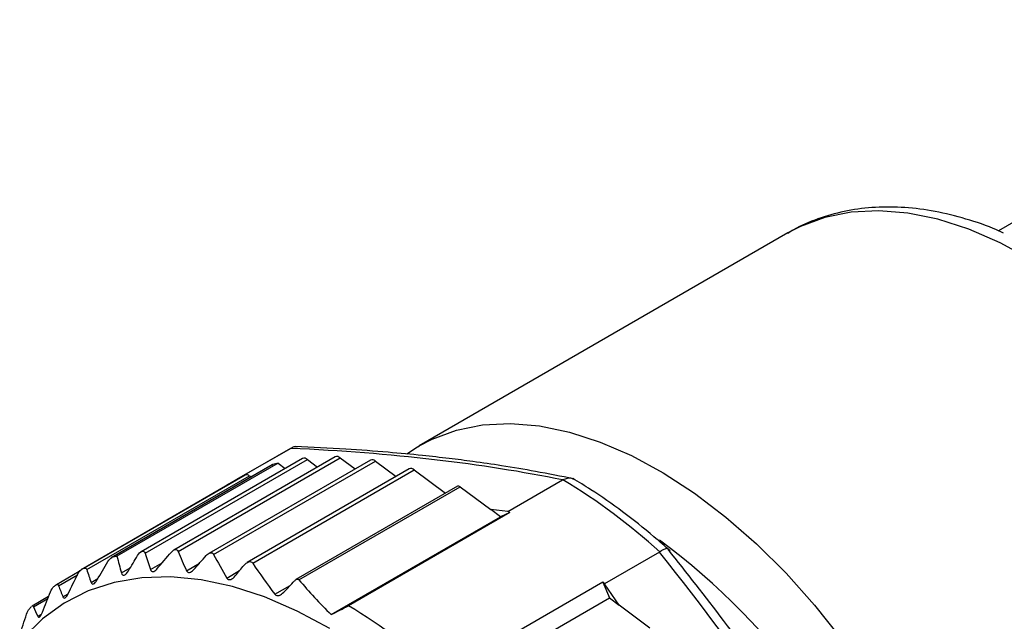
# Model space of a CAD drawing. Header units: millimetres. Extents: x 6 to 273, y 6 to 210.
# Tile 5 of 7: x 164 to 187, y 151 to 165. Entities that reach past the tile are written whole.
import ezdxf

# ---------------------------------------------------------------- set-up
doc = ezdxf.new("R2010")
doc.units = ezdxf.units.MM

msp = doc.modelspace()

# ---------------------------------------------------------------- linework, layer by layer
for p, q in [((196.025, 165.344), (187.195, 160.247)), ((182.107, 160.196), (173.208, 155.059)), ((173.169, 155.036), (173.208, 155.059)), ((170.04, 154.962), (168.71, 154.194)), ((170.102, 154.997), (168.78, 154.234)), ((170.11, 155.001), (170.04, 154.962)), ((173.167, 155.023), (172.906, 154.86)), ((169.653, 154.598), (165.762, 152.352)), ((169.668, 154.604), (165.779, 152.359)), ((169.795, 154.64), (165.906, 152.395)), ((170.384, 154.751), (166.49, 152.503)), ((166.583, 152.464), (170.504, 154.728)), ((171.174, 154.793), (167.276, 152.543)), ((167.381, 152.511), (171.294, 154.77)), ((172.026, 154.716), (168.123, 152.462)), ((168.241, 152.438), (172.146, 154.692)), ((169.795, 154.64), (169.968, 154.511)), ((170.504, 154.728), (170.747, 154.547)), ((171.294, 154.77), (171.655, 154.501)), ((172.146, 154.692), (172.647, 154.319)), ((169.005, 154.35), (165.116, 152.105)), ((165.176, 152.07), (169.103, 154.337)), ((172.963, 154.502), (169.053, 152.245)), ((169.103, 154.337), (169.151, 154.308)), ((169.184, 152.227), (173.084, 154.478)), ((173.084, 154.478), (173.842, 153.914)), ((168.928, 154.312), (165.039, 152.067)), ((168.932, 154.314), (165.042, 152.069)), ((168.791, 154.233), (168.78, 154.234)), ((168.928, 154.312), (168.932, 154.314)), ((175.347, 153.47), (176.669, 154.234)), ((174.133, 154.082), (170.228, 151.828)), ((170.302, 151.824), (174.193, 154.07)), ((174.193, 154.07), (174.934, 153.518)), ((175.39, 153.445), (171.501, 151.2)), ((175.168, 153.344), (174.934, 153.518)), ((175.347, 153.47), (174.934, 153.518)), ((175.39, 153.445), (175.168, 153.344)), ((171.08, 150.984), (175.168, 153.344)), ((179.006, 152.494), (177.684, 151.731)), ((166.716, 152.072), (166.997, 152.234)), ((167.585, 152.044), (167.895, 152.223)), ((164.996, 152.023), (164.446, 151.706)), ((166.014, 151.99), (166.227, 152.113)), ((168.558, 151.866), (168.869, 152.046)), ((164.496, 151.682), (164.95, 151.944)), ((165.281, 151.761), (165.446, 151.856)), ((177.643, 151.768), (173.754, 149.523)), ((177.643, 151.768), (177.799, 151.386)), ((178.034, 151.211), (177.684, 151.731)), ((164.6, 151.412), (164.725, 151.484)), ((169.72, 151.476), (170.091, 151.69)), ((164.256, 151.422), (163.854, 151.19)), ((163.891, 151.173), (164.235, 151.371)), ((173.71, 149.025), (177.799, 151.386)), ((177.799, 151.386), (178.034, 151.211)), ((178.775, 150.659), (178.034, 151.211)), ((163.991, 150.944), (164.082, 150.996))]:
    msp.add_line(p, q)
at = {"flags": 128}
for points in [[(195.254, 149.868), (194.905, 150.852), (194.494, 151.831), (194.025, 152.795), (193.502, 153.737), (192.929, 154.649), (192.311, 155.522), (191.655, 156.348), (190.965, 157.12), (190.247, 157.832), (189.509, 158.478), (188.756, 159.05), (187.995, 159.546), (187.234, 159.959), (186.477, 160.288), (185.733, 160.527), (185.007, 160.677), (184.306, 160.734), (183.637, 160.7), (183.005, 160.573), (182.415, 160.356), (182.107, 160.196)], [(173.208, 155.059), (173.515, 155.218), (174.105, 155.436), (174.737, 155.562), (175.407, 155.597), (176.107, 155.539), (176.833, 155.39), (177.578, 155.15), (178.334, 154.822), (179.096, 154.408), (179.857, 153.913), (180.61, 153.34), (181.348, 152.695), (182.065, 151.983), (182.755, 151.21), (183.412, 150.384), (184.029, 149.511), (184.602, 148.6), (185.126, 147.658), (185.595, 146.693), (186.005, 145.714), (186.354, 144.73)], [(169.653, 154.598), (169.658, 154.6), (169.668, 154.604)], [(171.048, 150.647), (170.255, 151.071), (169.468, 151.411), (168.693, 151.663), (167.937, 151.824), (167.205, 151.894), (166.503, 151.873), (165.837, 151.76), (165.213, 151.556), (164.634, 151.263), (164.107, 150.883), (163.635, 150.419)]]:
    msp.add_lwpolyline(points, dxfattribs=at)
for centre, radius, start, end in [((170.975, 150.178), 4.615, 104.8115, 106.4524), ((170.426, 154.645), 0.114, 46.4364, 111.6499), ((171.216, 154.689), 0.112, 45.9474, 112.1388), ((172.068, 154.612), 0.112, 45.9474, 112.1388), ((170.886, 150.424), 4.354, 115.5964, 116.6783), ((169.041, 154.252), 0.105, 54.2931, 110.1323), ((173.006, 154.4), 0.111, 45.4716, 112.6147), ((170.879, 150.438), 4.337, 118.9399, 123.2919), ((168.984, 141.464), 14.911, 47.7294, 58.9409), ((174.154, 154.03), 0.0561, 45.9474, 112.1388), ((168.921, 142.663), 12.574, 59.0382, 59.2671), ((169.119, 139.401), 16.639, 17.3181, 53.5239), ((167.086, 147.933), 4.615, 104.8115, 106.4524), ((166.997, 148.179), 4.354, 115.5964, 116.6783), ((166.127, 138.89), 17.276, 48.0113, 48.1966), ((167.02, 148.15), 4.39, 125.9686, 127.0444), ((167.237, 147.911), 4.713, 136.0888, 137.1149), ((163.761, 138.451), 14.914, 47.9333, 58.737)]:
    msp.add_arc(centre, radius, start, end)
for points, knots in [([(187.315, 160.193), (187.233, 160.23), (186.9, 160.384), (186.317, 160.57), (185.573, 160.746), (184.844, 160.828), (184.139, 160.823), (183.465, 160.73), (182.833, 160.545), (182.38, 160.362), (182.154, 160.216), (182.108, 160.187)], [0, 0, 0, 0, 0.044297, 0.180277, 0.315726, 0.45008, 0.582735, 0.713234, 0.841473, 0.967789, 1, 1, 1, 1]), ([(170.264, 155.035), (170.244, 155.037), (170.19, 155.042), (170.141, 155.017), (170.11, 155.001)], [0, 0, 0, 0, 0.368933, 1, 1, 1, 1]), ([(176.936, 154.261), (176.631, 154.322), (176.065, 154.435), (175.247, 154.572), (174.55, 154.674), (173.911, 154.756), (173.232, 154.832), (172.403, 154.909), (171.382, 154.986), (170.618, 155.024), (170.206, 155.044)], [0, 0, 0, 0, 0.152495, 0.28265, 0.390434, 0.476651, 0.571754, 0.690725, 0.833483, 1, 1, 1, 1]), ([(176.961, 154.234), (176.938, 154.248), (176.885, 154.281), (176.783, 154.281), (176.71, 154.251), (176.677, 154.238)], [0, 0, 0, 0, 0.285172, 0.669646, 1, 1, 1, 1]), ([(179.267, 152.52), (179.136, 152.635), (178.758, 152.97), (178.12, 153.475), (177.463, 153.936), (177.059, 154.182), (176.913, 154.271)], [0, 0, 0, 0, 0.170366, 0.493493, 0.816979, 1, 1, 1, 1]), ([(166.404, 152.408), (166.433, 152.456), (166.471, 152.498), (166.525, 152.518), (166.541, 152.516), (166.567, 152.498), (166.577, 152.483), (166.583, 152.464)], [0, 0, 0, 0, 0.5, 0.5, 0.75, 0.75, 1, 1, 1, 1]), ([(167.221, 152.494), (167.25, 152.528), (167.284, 152.553), (167.345, 152.56), (167.369, 152.541), (167.381, 152.511)], [0, 0, 0, 0, 0.5, 0.5, 1, 1, 1, 1]), ([(168.063, 152.411), (168.093, 152.445), (168.128, 152.471), (168.196, 152.485), (168.225, 152.468), (168.241, 152.438)], [0, 0, 0, 0, 0.5, 0.5, 1, 1, 1, 1]), ([(179.215, 152.563), (179.215, 152.564), (179.215, 152.583), (179.173, 152.579), (179.104, 152.555), (179.042, 152.516), (179.014, 152.498)], [0, 0, 0, 0, 0.019123, 0.392345, 0.719175, 1, 1, 1, 1]), ([(184.747, 144.335), (184.313, 145.1), (183.45, 146.624), (182.044, 148.792), (180.633, 150.772), (179.667, 151.991), (179.215, 152.562)], [0, 0, 0, 0, 0.267197, 0.532111, 0.780697, 1, 1, 1, 1]), ([(168.974, 152.174), (169.006, 152.213), (169.044, 152.245), (169.124, 152.272), (169.163, 152.26), (169.184, 152.227)], [0, 0, 0, 0, 0.5, 0.5, 1, 1, 1, 1]), ([(165.116, 152.105), (165.126, 152.109), (165.134, 152.111), (165.142, 152.109), (165.15, 152.107), (165.156, 152.103), (165.162, 152.096), (165.168, 152.089), (165.172, 152.08), (165.176, 152.07)], [0, 0, 0, 0, 0.0000534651, 0.0000534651, 0.0000534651, 0.0001065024, 0.0001065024, 0.0001065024, 0.0001610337, 0.0001610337, 0.0001610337, 0.0001610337]), ([(166.014, 151.99), (166.024, 151.952), (166.048, 151.928), (166.118, 151.95), (166.155, 151.993), (166.184, 152.041)], [0, 0, 0, 0, 0.5, 0.5, 1, 1, 1, 1]), ([(166.716, 152.072), (166.726, 152.041), (166.748, 152.02), (166.805, 152.025), (166.839, 152.05), (166.868, 152.083)], [0, 0, 0, 0, 0.5, 0.5, 1, 1, 1, 1]), ([(167.585, 152.044), (167.599, 152.013), (167.625, 151.995), (167.69, 152.006), (167.726, 152.033), (167.756, 152.066)], [0, 0, 0, 0, 0.5, 0.5, 1, 1, 1, 1]), ([(165.281, 151.761), (165.292, 151.732), (165.312, 151.715), (165.366, 151.736), (165.397, 151.773), (165.422, 151.815)], [0, 0, 0, 0, 0.5, 0.5, 1, 1, 1, 1]), ([(168.558, 151.866), (168.577, 151.834), (168.613, 151.82), (168.693, 151.845), (168.731, 151.878), (168.763, 151.917)], [0, 0, 0, 0, 0.5, 0.5, 1, 1, 1, 1]), ([(170.193, 151.799), (170.21, 151.816), (170.229, 151.831), (170.269, 151.843), (170.289, 151.838), (170.302, 151.824)], [0, 0, 0, 0, 0.5, 0.5, 1, 1, 1, 1]), ([(164.441, 151.703), (164.45, 151.709), (164.458, 151.712), (164.465, 151.712), (164.472, 151.712), (164.478, 151.709), (164.483, 151.704), (164.489, 151.698), (164.493, 151.691), (164.496, 151.682)], [0, 0, 0, 0, 0.0000534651, 0.0000534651, 0.0000534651, 0.0001065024, 0.0001065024, 0.0001065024, 0.0001610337, 0.0001610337, 0.0001610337, 0.0001610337]), ([(164.6, 151.412), (164.611, 151.386), (164.63, 151.375), (164.679, 151.405), (164.707, 151.445), (164.729, 151.49)], [0, 0, 0, 0, 0.5, 0.5, 1, 1, 1, 1]), ([(169.72, 151.476), (169.743, 151.446), (169.782, 151.437), (169.862, 151.46), (169.9, 151.488), (169.932, 151.523)], [0, 0, 0, 0, 0.5, 0.5, 1, 1, 1, 1]), ([(163.855, 151.189), (163.857, 151.191), (163.867, 151.198), (163.88, 151.193), (163.888, 151.179), (163.891, 151.173)], [0, 0, 0, 0, 0.157846, 0.572537, 1, 1, 1, 1]), ([(163.991, 150.944), (164, 150.922), (164.018, 150.915), (164.062, 150.954), (164.086, 150.998), (164.104, 151.045)], [0, 0, 0, 0, 0.5, 0.5, 1, 1, 1, 1])]:
    msp.add_open_spline(points, degree=3, knots=knots)
for points in [[(170.102, 154.997), (170.105, 154.999), (170.107, 155), (170.11, 155.001)], [(176.669, 154.234), (174.737, 154.632), (172.536, 154.888), (170.102, 154.997)], [(176.677, 154.238), (176.674, 154.237), (176.672, 154.235), (176.669, 154.234)], [(166.583, 152.464), (166.625, 152.333), (166.67, 152.202), (166.716, 152.072)], [(166.868, 152.083), (166.985, 152.22), (167.102, 152.357), (167.221, 152.494)], [(167.381, 152.511), (167.446, 152.355), (167.514, 152.199), (167.585, 152.044)], [(168.241, 152.438), (168.34, 152.246), (168.446, 152.056), (168.558, 151.866)], [(179.006, 152.494), (179.009, 152.495), (179.011, 152.497), (179.014, 152.498)], [(184.561, 144.234), (182.966, 147.124), (181.104, 149.893), (179.006, 152.494)], [(165.422, 151.815), (165.51, 151.965), (165.598, 152.116), (165.687, 152.266)], [(165.687, 152.266), (165.714, 152.311), (165.748, 152.35), (165.779, 152.359)], [(165.906, 152.395), (165.94, 152.259), (165.976, 152.124), (166.014, 151.99)], [(166.184, 152.041), (166.257, 152.163), (166.331, 152.286), (166.404, 152.408)], [(167.756, 152.066), (167.858, 152.181), (167.96, 152.296), (168.063, 152.411)], [(169.184, 152.227), (169.351, 151.974), (169.528, 151.723), (169.72, 151.476)], [(164.729, 151.49), (164.805, 151.648), (164.882, 151.806), (164.96, 151.964)], [(164.96, 151.964), (164.984, 152.012), (165.014, 152.054), (165.042, 152.069)], [(165.176, 152.07), (165.21, 151.967), (165.245, 151.864), (165.281, 151.761)], [(168.763, 151.917), (168.833, 152.002), (168.904, 152.088), (168.974, 152.174)], [(169.932, 151.523), (170.019, 151.615), (170.106, 151.707), (170.193, 151.799)], [(170.302, 151.824), (170.542, 151.537), (170.8, 151.256), (171.08, 150.984)], [(164.104, 151.045), (164.17, 151.209), (164.236, 151.374), (164.303, 151.538)], [(164.303, 151.538), (164.323, 151.588), (164.35, 151.635), (164.375, 151.654)], [(164.496, 151.682), (164.53, 151.592), (164.565, 151.502), (164.6, 151.412)], [(163.722, 150.994), (163.739, 151.045), (163.762, 151.095), (163.784, 151.119)], [(163.891, 151.173), (163.923, 151.096), (163.956, 151.02), (163.991, 150.944)], [(171.08, 150.984), (171.22, 151.055), (171.36, 151.127), (171.501, 151.2)], [(163.556, 150.484), (163.611, 150.654), (163.666, 150.824), (163.722, 150.994)]]:
    msp.add_open_spline(points, degree=3)

doc.saveas('drawing.dxf')
